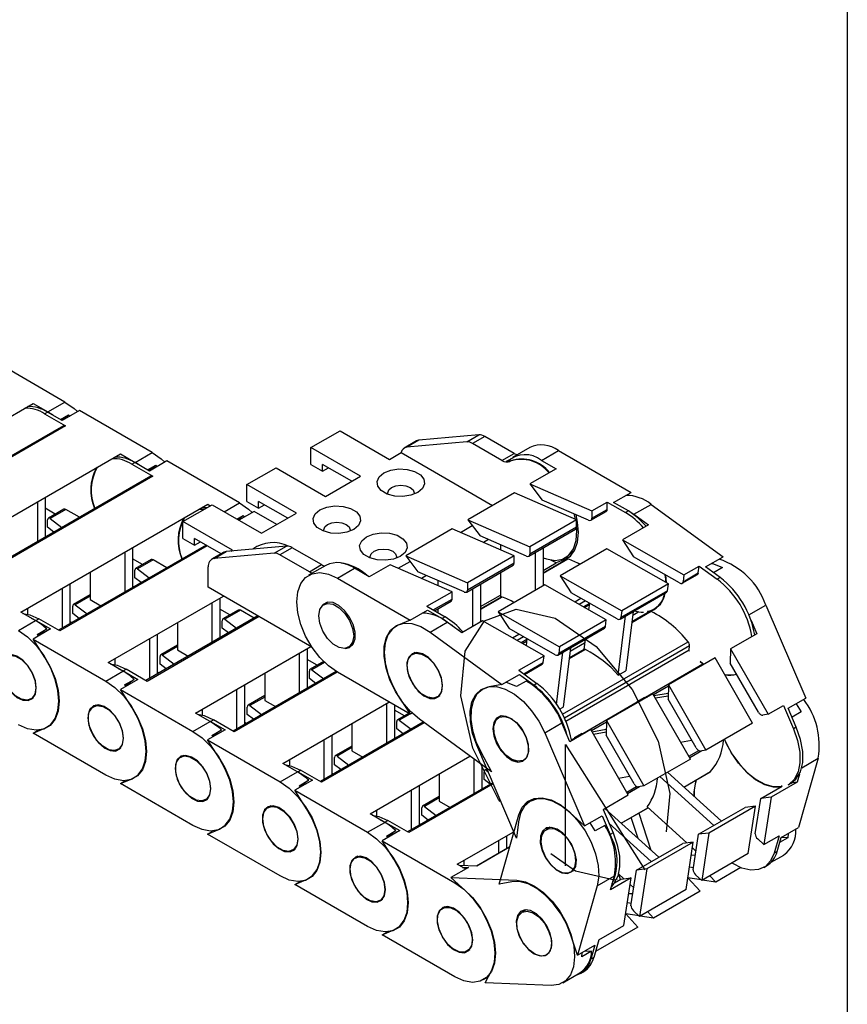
# Model space of a CAD drawing. Header units: millimetres. Extents: x 10 to 410, y 10 to 314.
# Tile 8 of 9: x 366 to 410, y 213 to 264. Entities that reach past the tile are written whole.
import ezdxf

# ---------------------------------------------------------------- set-up
doc = ezdxf.new("R2010")
doc.units = ezdxf.units.MM
doc.header["$LTSCALE"] = 1.5
doc.linetypes.add('CENTERX2', pattern=[20.32, 12.7, -2.54, 2.54, -2.54])
doc.layers.add('TEXT', color=140, linetype='Continuous', lineweight=25)

msp = doc.modelspace()

# ---------------------------------------------------------------- linework, layer by layer
for p, q in [((368.828, 243.966), (365.047, 246.148)), ((367.934, 243.45), (368.828, 243.966)), ((357.441, 238.275), (367.169, 243.891)), ((367.169, 243.891), (367.934, 243.45)), ((367.767, 243.353), (367.919, 243.441)), ((368.683, 242.999), (367.919, 243.441)), ((369.592, 243.524), (368.683, 242.999)), ((373.373, 241.342), (369.592, 243.524)), ((367.767, 243.353), (368.858, 242.724)), ((368.586, 243.056), (369.019, 243.306)), ((368.645, 243.022), (369.019, 243.306)), ((369.019, 243.306), (369.093, 243.236)), ((368.751, 242.734), (359.401, 237.337)), ((368.858, 242.724), (359.464, 237.3)), ((381.639, 241.594), (383.154, 242.468)), ((383.154, 242.468), (385.731, 240.981)), ((387.135, 241.938), (386.498, 241.571)), ((387.26, 241.977), (386.624, 241.61)), ((389.753, 241.889), (386.624, 241.61)), ((390.389, 242.257), (387.26, 241.977)), ((389.753, 241.889), (390.389, 242.257)), ((390.693, 242.176), (390.056, 241.808)), ((392.223, 241.292), (390.693, 242.176)), ((384.216, 240.106), (381.639, 241.594)), ((381.639, 240.719), (381.639, 241.594)), ((391.587, 240.925), (390.056, 241.808)), ((393.033, 241.594), (392.139, 241.078)), ((393.639, 240.929), (394.533, 241.446)), ((394.533, 241.446), (398.314, 239.263)), ((361.987, 235.651), (371.715, 241.267)), ((371.715, 241.267), (372.479, 240.825)), ((372.479, 240.825), (373.373, 241.342)), ((374.138, 240.9), (373.229, 240.375)), ((377.919, 238.717), (374.138, 240.9)), ((385.731, 240.981), (386.337, 241.331)), ((386.337, 241.331), (391.1, 238.581)), ((391.587, 240.925), (392.223, 241.292)), ((391.979, 240.963), (391.812, 240.867)), ((392.041, 240.897), (392.011, 240.88)), ((393.639, 240.929), (394.404, 240.488)), ((372.313, 240.729), (372.464, 240.817)), ((372.313, 240.729), (373.404, 240.099)), ((373.229, 240.375), (372.464, 240.817)), ((373.131, 240.432), (373.564, 240.682)), ((373.191, 240.397), (373.564, 240.682)), ((373.564, 240.682), (373.639, 240.612)), ((378.305, 239.669), (379.82, 240.544)), ((379.82, 240.544), (382.398, 239.056)), ((381.639, 240.719), (382.245, 240.369)), ((383.761, 239.843), (382.245, 240.719)), ((382.245, 240.369), (382.245, 240.719)), ((382.245, 240.369), (382.548, 240.544)), ((394.404, 240.488), (393.046, 239.704)), ((373.297, 240.11), (363.947, 234.712)), ((373.404, 240.099), (364.009, 234.676)), ((382.398, 239.056), (384.216, 240.106)), ((380.882, 238.182), (378.305, 239.669)), ((378.305, 238.794), (378.305, 239.669)), ((393.046, 239.704), (396.273, 238.3)), ((393.046, 239.704), (393.687, 238.865)), ((367.803, 239.009), (367.803, 236.939)), ((392.233, 239.235), (389.809, 237.835)), ((395.461, 237.831), (392.233, 239.235)), ((396.1, 237.815), (393.687, 238.865)), ((397.405, 238.738), (398.314, 239.263)), ((366.533, 233.027), (376.26, 238.643)), ((367.409, 236.711), (367.409, 238.781)), ((368.322, 238.134), (367.803, 238.433)), ((368.763, 238.388), (367.963, 237.926)), ((368.87, 238.377), (368.055, 237.907)), ((369.583, 237.966), (368.87, 238.377)), ((374.972, 237.745), (376.487, 238.62)), ((376.26, 238.643), (376.394, 238.566)), ((376.487, 238.62), (379.064, 237.132)), ((377.118, 238.255), (377.919, 238.717)), ((378.305, 238.794), (378.911, 238.444)), ((378.911, 238.444), (378.911, 238.794)), ((380.428, 237.919), (378.911, 238.794)), ((378.911, 238.444), (379.214, 238.619)), ((396.273, 238.3), (397.067, 238.758)), ((396.273, 237.915), (397.067, 238.373)), ((396.273, 238.3), (396.273, 237.915)), ((397.067, 238.373), (397.067, 238.758)), ((397.067, 238.758), (398.018, 238.209)), ((398.17, 238.297), (397.405, 238.738)), ((398.463, 238.124), (399.357, 238.64)), ((399.357, 238.64), (403.105, 235.905)), ((367.925, 237.446), (367.925, 237.831)), ((368.055, 237.907), (368.667, 237.438)), ((377.785, 237.87), (378.11, 238.057)), ((377.83, 237.844), (378.11, 238.057)), ((378.684, 238.276), (377.883, 237.814)), ((378.11, 238.057), (378.185, 237.988)), ((379.865, 237.594), (378.684, 238.276)), ((379.064, 237.132), (380.882, 238.182)), ((389.809, 237.835), (393.036, 236.432)), ((389.809, 237.835), (390.451, 236.996)), ((395.461, 237.831), (393.036, 236.432)), ((395.461, 237.446), (395.461, 237.831)), ((396.222, 237.813), (397.022, 238.275)), ((398.17, 238.297), (398.018, 238.209)), ((398.463, 238.124), (399.221, 237.571)), ((368.25, 237.197), (367.925, 237.446)), ((377.549, 236.257), (374.972, 237.745)), ((374.972, 236.87), (374.972, 237.745)), ((388.997, 237.367), (386.573, 235.967)), ((392.224, 235.963), (388.997, 237.367)), ((389.422, 237.182), (390.037, 237.537)), ((392.986, 235.945), (395.41, 237.345)), ((395.461, 237.446), (393.036, 236.047)), ((399.221, 237.571), (397.862, 236.787)), ((367.855, 236.969), (367.803, 237.008)), ((374.972, 236.87), (375.578, 236.52)), ((376.967, 236.068), (375.578, 236.87)), ((375.578, 236.52), (375.578, 236.87)), ((392.863, 235.947), (390.451, 236.996)), ((390.89, 236.805), (390.631, 236.656)), ((397.862, 236.787), (401.065, 234.969)), ((397.862, 236.787), (398.436, 235.907)), ((376.177, 236.524), (368.492, 232.088)), ((376.239, 236.488), (368.555, 232.052)), ((372.349, 236.385), (372.349, 234.315)), ((375.578, 236.52), (375.881, 236.695)), ((380.359, 236.466), (377.229, 236.186)), ((377.462, 236.207), (377.549, 236.257)), ((379.722, 236.099), (380.359, 236.466)), ((380.662, 236.385), (380.025, 236.017)), ((382.192, 235.501), (380.662, 236.385)), ((391.515, 236.533), (391.515, 236.271)), ((393.036, 236.432), (393.036, 236.047)), ((393.727, 236.373), (393.727, 234.399)), ((397.05, 236.318), (394.626, 234.918)), ((400.253, 234.5), (397.05, 236.318)), ((371.955, 234.087), (371.955, 236.157)), ((372.868, 235.509), (372.349, 235.809)), ((373.309, 235.764), (372.508, 235.302)), ((373.416, 235.753), (372.601, 235.282)), ((374.128, 235.342), (373.416, 235.753)), ((377.104, 236.147), (376.467, 235.78)), ((376.593, 235.819), (377.229, 236.186)), ((379.722, 236.099), (376.593, 235.819)), ((381.556, 235.134), (380.025, 236.017)), ((386.573, 235.967), (389.8, 234.563)), ((386.573, 235.967), (387.214, 235.128)), ((392.224, 235.963), (389.8, 234.563)), ((392.224, 235.578), (392.224, 235.963)), ((393.333, 234.172), (393.333, 236.146)), ((393.727, 235.083), (394.956, 235.793)), ((395.023, 235.792), (393.727, 235.044)), ((394.404, 235.589), (394.136, 235.743)), ((395.014, 235.844), (394.404, 235.589)), ((394.847, 235.747), (395.014, 235.844)), ((394.956, 235.793), (394.847, 235.747)), ((394.889, 235.861), (394.919, 235.878)), ((395.222, 236.149), (395.372, 236.236)), ((395.358, 236.228), (395.365, 236.224)), ((400.83, 234.548), (398.436, 235.907)), ((402.196, 235.38), (403.105, 235.905)), ((372.601, 235.282), (373.213, 234.813)), ((376.29, 234.324), (376.29, 235.388)), ((382.412, 235.462), (381.518, 234.946)), ((381.556, 235.134), (382.192, 235.501)), ((383.018, 234.798), (383.911, 235.314)), ((384.676, 234.872), (383.911, 235.314)), ((385.76, 235.498), (384.676, 234.872)), ((388.988, 234.094), (385.76, 235.498)), ((386.185, 235.313), (386.801, 235.669)), ((389.749, 234.077), (392.173, 235.476)), ((392.224, 235.578), (389.8, 234.178)), ((393.727, 235.198), (394.404, 235.589)), ((401.065, 234.969), (401.859, 235.428)), ((401.815, 235.071), (401.859, 235.428)), ((401.859, 235.428), (402.802, 234.739)), ((402.954, 234.827), (402.196, 235.38)), ((403.076, 235.348), (402.609, 235.078)), ((370.137, 235.108), (370.137, 233.685)), ((372.47, 234.822), (372.47, 235.207)), ((372.796, 234.573), (372.47, 234.822)), ((383.018, 234.798), (386.799, 232.615)), ((389.627, 234.078), (387.214, 235.128)), ((387.654, 234.937), (387.395, 234.787)), ((391.515, 235.096), (391.515, 233.808)), ((394.626, 234.918), (397.829, 233.101)), ((394.626, 234.918), (395.199, 234.038)), ((400.11, 234.956), (400.139, 234.565)), ((400.974, 234.534), (401.772, 234.995)), ((401.022, 234.613), (401.815, 235.071)), ((401.065, 234.969), (401.022, 234.613)), ((402.954, 234.827), (402.802, 234.739)), ((368.694, 232.205), (368.694, 234.275)), ((369.088, 234.502), (369.088, 232.432)), ((372.401, 234.345), (372.349, 234.384)), ((381.686, 231.209), (376.29, 234.324)), ((388.254, 234.676), (388.254, 234.413)), ((389.8, 234.563), (389.8, 234.178)), ((390.072, 232.29), (390.072, 234.263)), ((390.466, 234.491), (390.466, 232.517)), ((393.814, 234.449), (391.389, 233.05)), ((397.016, 232.632), (393.814, 234.449)), ((400.253, 234.5), (397.829, 233.101)), ((400.209, 234.144), (400.253, 234.5)), ((370.137, 233.933), (369.272, 233.433)), ((370.137, 233.86), (369.364, 233.414)), ((370.137, 233.685), (370.698, 233.361)), ((371.078, 230.403), (377.081, 233.868)), ((376.895, 233.761), (376.895, 231.691)), ((387.672, 233.335), (388.988, 234.094)), ((388.006, 233.143), (388.988, 233.709)), ((388.988, 233.709), (388.988, 234.094)), ((390.466, 233.316), (391.515, 233.921)), ((391.593, 233.812), (390.466, 233.161)), ((390.466, 233.201), (391.525, 233.812)), ((391.515, 233.808), (391.525, 233.812)), ((397.594, 232.68), (395.199, 234.038)), ((395.375, 233.563), (395.703, 233.753)), ((397.737, 232.666), (400.162, 234.065)), ((400.209, 234.144), (397.785, 232.744)), ((366.876, 233.225), (366.876, 232.925)), ((369.234, 232.954), (369.234, 233.339)), ((369.364, 233.414), (369.976, 232.945)), ((376.501, 231.463), (376.501, 233.533)), ((377.414, 232.885), (376.895, 233.185)), ((382.519, 233.545), (382.314, 233.426)), ((387.672, 233.335), (388.624, 232.786)), ((388.068, 233.106), (388.937, 233.608)), ((388.254, 233.214), (388.254, 232.999)), ((395.945, 233.615), (395.617, 233.426)), ((396.143, 233.487), (395.829, 233.306)), ((395.892, 233.27), (396.133, 233.409)), ((396.144, 233.502), (396.101, 233.151)), ((404.446, 232.888), (405.331, 233.399)), ((405.331, 233.399), (407.408, 228.552)), ((367.297, 232.586), (366.533, 233.027)), ((367.059, 232.723), (367.312, 232.594)), ((367.312, 232.594), (367.464, 232.682)), ((368.555, 232.052), (367.464, 232.682)), ((369.56, 232.704), (369.234, 232.954)), ((378.874, 232.833), (373.038, 229.464)), ((378.936, 232.797), (373.101, 229.428)), ((377.854, 233.14), (377.054, 232.678)), ((377.962, 233.129), (377.146, 232.658)), ((378.674, 232.718), (377.962, 233.129)), ((386.799, 232.615), (387.708, 233.14)), ((387.708, 233.14), (388.472, 232.698)), ((388.624, 232.786), (388.472, 232.698)), ((391.389, 233.05), (394.592, 231.232)), ((391.389, 233.05), (391.963, 232.17)), ((397.648, 229.747), (398.026, 232.832)), ((397.829, 233.101), (397.785, 232.744)), ((398.42, 233.06), (398.042, 229.974)), ((399.363, 233.067), (398.349, 232.481)), ((398.356, 232.54), (399.292, 233.08)), ((398.398, 232.88), (398.665, 233.034)), ((398.665, 233.034), (398.629, 233.061)), ((398.716, 233.043), (398.665, 233.034)), ((399.292, 233.08), (399.172, 233.059)), ((366.403, 232.069), (367.297, 232.586)), ((368.077, 232.153), (367.168, 231.628)), ((367.312, 232.594), (368.077, 232.153)), ((367.382, 231.864), (367.882, 232.153)), ((367.882, 232.153), (367.436, 231.814)), ((369.164, 232.476), (369.088, 232.534)), ((374.683, 232.483), (374.683, 231.061)), ((377.016, 232.198), (377.016, 232.583)), ((377.342, 231.949), (377.016, 232.198)), ((377.146, 232.658), (377.759, 232.189)), ((386.799, 232.615), (386.188, 232.36)), ((387.841, 231.992), (388.735, 232.508)), ((389.493, 231.955), (388.735, 232.508)), ((390.577, 232.581), (389.493, 231.955)), ((393.78, 230.764), (390.577, 232.581)), ((394.357, 230.811), (391.963, 232.17)), ((394.501, 230.797), (396.925, 232.197)), ((396.973, 232.275), (394.548, 230.876)), ((397.016, 232.632), (394.592, 231.232)), ((396.973, 232.275), (397.016, 232.632)), ((404.564, 232.586), (404.857, 231.903)), ((367.436, 231.814), (367.382, 231.864)), ((373.24, 229.581), (373.24, 231.651)), ((373.634, 231.878), (373.634, 229.808)), ((376.946, 231.72), (376.895, 231.76)), ((387.841, 231.992), (391.589, 229.257)), ((392.138, 231.695), (392.466, 231.884)), ((392.709, 231.747), (392.381, 231.557)), ((392.887, 231.646), (392.844, 231.295)), ((404.857, 231.903), (403.498, 231.119)), ((367.778, 230.669), (367.168, 231.628)), ((367.168, 231.628), (370.949, 229.445)), ((374.683, 231.308), (373.818, 230.809)), ((374.683, 231.236), (373.91, 230.79)), ((375.624, 227.779), (381.626, 231.244)), ((381.44, 231.136), (381.44, 229.066)), ((383.6, 231.2), (383.805, 231.318)), ((392.882, 231.604), (392.593, 231.437)), ((392.656, 231.401), (392.872, 231.526)), ((394.592, 231.232), (394.548, 230.876)), ((394.74, 227.714), (401.284, 231.492)), ((395.159, 231.177), (394.782, 228.092)), ((401.363, 231.269), (394.843, 227.505)), ((395.137, 230.997), (395.891, 231.433)), ((395.913, 231.613), (395.85, 231.098)), ((401.336, 231.044), (401.363, 231.269)), ((373.779, 230.33), (373.779, 230.715)), ((373.91, 230.79), (374.522, 230.321)), ((374.683, 231.061), (375.243, 230.737)), ((381.047, 228.839), (381.047, 230.909)), ((387.065, 230.921), (386.92, 230.837)), ((392.465, 230.004), (393.78, 230.764)), ((393.736, 230.407), (393.78, 230.764)), ((394.432, 228.23), (394.765, 230.95)), ((401.336, 231.044), (394.916, 227.338)), ((395.933, 231.086), (395.089, 230.599)), ((395.096, 230.658), (395.861, 231.1)), ((395.85, 231.098), (395.861, 231.1)), ((402.686, 230.65), (400.262, 229.25)), ((404.638, 227.252), (402.686, 230.65)), ((403.498, 231.119), (403.481, 230.369)), ((403.498, 231.119), (405.45, 227.721)), ((371.843, 229.961), (371.078, 230.403)), ((371.422, 230.601), (371.422, 230.301)), ((371.605, 230.099), (371.858, 229.97)), ((374.105, 230.08), (373.779, 230.33)), ((381.959, 230.261), (381.44, 230.561)), ((382.3, 230.457), (381.6, 230.053)), ((382.346, 230.412), (381.692, 230.034)), ((392.718, 229.819), (393.736, 230.407)), ((392.757, 229.791), (393.689, 230.329)), ((399.055, 228.603), (402.057, 230.335)), ((402.057, 230.335), (401.919, 230.46)), ((401.919, 230.46), (402.096, 230.309)), ((402.099, 230.311), (402.021, 230.368)), ((404.941, 227.829), (403.481, 230.369)), ((370.949, 229.445), (371.843, 229.961)), ((371.858, 229.97), (372.01, 230.058)), ((371.858, 229.97), (372.623, 229.529)), ((373.101, 229.428), (372.01, 230.058)), ((373.71, 229.852), (373.634, 229.91)), ((382.951, 229.938), (377.584, 226.84)), ((383.012, 229.901), (377.646, 226.804)), ((379.228, 229.859), (379.228, 228.437)), ((381.562, 229.574), (381.562, 229.959)), ((381.692, 230.034), (382.304, 229.565)), ((386.799, 227.716), (383.018, 229.898)), ((391.589, 229.257), (392.498, 229.782)), ((392.465, 230.004), (393.408, 229.316)), ((392.498, 229.782), (393.257, 229.228)), ((397.648, 229.747), (398.042, 229.974)), ((372.623, 229.529), (371.714, 229.004)), ((371.928, 229.24), (372.428, 229.529)), ((371.982, 229.19), (371.928, 229.24)), ((372.428, 229.529), (371.982, 229.19)), ((378.18, 229.254), (378.18, 227.184)), ((381.492, 229.096), (381.44, 229.136)), ((381.887, 229.324), (381.562, 229.574)), ((391.589, 229.257), (390.916, 229.136)), ((392.849, 229.443), (392.349, 229.155)), ((393.408, 229.316), (393.257, 229.228)), ((400.26, 229.179), (399.48, 228.729)), ((400.262, 229.25), (400.245, 228.501)), ((400.262, 229.25), (402.214, 225.852)), ((367.046, 228.506), (367.191, 228.59)), ((372.324, 228.045), (371.714, 229.004)), ((371.714, 229.004), (375.495, 226.821)), ((377.786, 226.957), (377.786, 229.027)), ((379.228, 228.684), (378.363, 228.185)), ((379.228, 228.612), (378.455, 228.166)), ((386.188, 228.675), (386.799, 227.716)), ((388.206, 228.61), (388.351, 228.694)), ((399.45, 228.782), (397.025, 227.382)), ((399.007, 228.594), (398.613, 228.367)), ((399.007, 228.594), (399.179, 228.625)), ((401.402, 225.384), (399.45, 228.782)), ((399.505, 228.685), (400.252, 228.82)), ((400.249, 228.664), (399.586, 228.544)), ((370.451, 228.193), (370.306, 228.109)), ((378.325, 227.706), (378.325, 228.091)), ((378.455, 228.166), (379.068, 227.697)), ((379.228, 228.437), (379.789, 228.113)), ((380.17, 225.154), (385.702, 228.348)), ((385.592, 226.215), (385.592, 228.285)), ((385.986, 228.185), (385.986, 226.442)), ((394.591, 227.981), (394.782, 228.092)), ((395.795, 226.72), (398.626, 228.355)), ((398.785, 228.398), (398.613, 228.367)), ((398.613, 228.367), (398.626, 228.355)), ((401.704, 225.961), (400.245, 228.501)), ((405.45, 227.721), (406.244, 228.179)), ((406.244, 228.179), (406.767, 226.959)), ((406.499, 228.027), (407.408, 228.552)), ((406.909, 228.264), (407.175, 227.835)), ((376.389, 227.337), (375.624, 227.779)), ((375.967, 227.977), (375.967, 227.677)), ((378.651, 227.456), (378.325, 227.706)), ((386.505, 227.637), (385.986, 227.936)), ((386.72, 227.761), (386.146, 227.429)), ((386.783, 227.725), (386.238, 227.41)), ((386.904, 227.776), (386.799, 227.716)), ((391.566, 227.629), (391.427, 227.549)), ((405.45, 227.721), (405.172, 227.67)), ((406.919, 227.047), (406.499, 228.027)), ((407.175, 227.835), (406.699, 227.56)), ((375.495, 226.821), (376.389, 227.337)), ((376.151, 227.475), (376.404, 227.346)), ((376.404, 227.346), (376.555, 227.433)), ((376.404, 227.346), (377.168, 226.905)), ((377.646, 226.804), (376.555, 227.433)), ((378.256, 227.228), (378.18, 227.286)), ((387.487, 227.309), (382.129, 224.216)), ((387.542, 227.268), (382.192, 224.179)), ((383.774, 227.235), (383.774, 225.813)), ((386.107, 226.95), (386.107, 227.335)), ((386.238, 227.41), (386.85, 226.941)), ((391.034, 224.72), (387.286, 227.456)), ((393.815, 226.752), (394.709, 227.268)), ((395.129, 226.287), (394.709, 227.268)), ((397.024, 227.31), (396.244, 226.86)), ((397.025, 227.382), (397.008, 226.633)), ((397.025, 227.382), (398.977, 223.984)), ((404.638, 227.252), (402.214, 225.852)), ((406.919, 227.047), (406.767, 226.959)), ((367.168, 226.729), (367.778, 226.984)), ((367.168, 226.729), (367.437, 226.884)), ((370.949, 224.546), (367.168, 226.729)), ((377.168, 226.905), (376.259, 226.38)), ((376.473, 226.616), (376.973, 226.905)), ((376.528, 226.566), (376.473, 226.616)), ((376.973, 226.905), (376.528, 226.566)), ((382.725, 226.63), (382.725, 224.56)), ((386.038, 226.472), (385.986, 226.512)), ((386.433, 226.7), (386.107, 226.95)), ((393.815, 226.752), (395.892, 221.904)), ((396.213, 226.913), (395.129, 226.287)), ((395.746, 226.712), (395.352, 226.484)), ((395.524, 226.515), (395.352, 226.484)), ((395.746, 226.712), (395.918, 226.743)), ((398.165, 223.515), (396.213, 226.913)), ((396.274, 226.808), (397.015, 226.942)), ((397.012, 226.786), (396.355, 226.666)), ((398.468, 224.092), (397.008, 226.633)), ((376.87, 225.42), (376.259, 226.38)), ((376.259, 226.38), (380.04, 224.197)), ((382.331, 224.332), (382.331, 226.402)), ((383.774, 226.06), (382.909, 225.561)), ((392.347, 221.259), (390.27, 226.107)), ((395.202, 226.378), (395.365, 226.473)), ((395.352, 226.484), (395.365, 226.473)), ((400.893, 226.268), (401.467, 226.373)), ((403.222, 226.315), (403.181, 226.411)), ((371.592, 225.882), (371.736, 225.966)), ((374.997, 225.569), (374.852, 225.485)), ((383.774, 225.988), (383.001, 225.542)), ((383.001, 225.542), (383.613, 225.072)), ((383.774, 225.813), (384.335, 225.489)), ((384.715, 222.53), (389.919, 225.534)), ((390.498, 225.724), (391.034, 224.72)), ((401.32, 225.525), (401.839, 225.824)), ((401.995, 225.813), (401.364, 225.449)), ((402.214, 225.852), (401.935, 225.802)), ((380.934, 224.713), (380.17, 225.154)), ((380.513, 225.353), (380.513, 225.053)), ((382.871, 225.081), (382.871, 225.466)), ((383.197, 224.832), (382.871, 225.081)), ((390.138, 223.591), (390.138, 225.374)), ((390.532, 225.087), (390.532, 223.818)), ((392.713, 225.322), (392.814, 225.38)), ((401.402, 225.384), (398.977, 223.984)), ((408.064, 225.431), (407.032, 221.826)), ((407.202, 224.933), (408.064, 225.431)), ((380.04, 224.197), (380.934, 224.713)), ((380.696, 224.85), (380.95, 224.722)), ((380.95, 224.722), (381.101, 224.809)), ((380.95, 224.722), (381.714, 224.28)), ((382.192, 224.179), (381.101, 224.809)), ((382.801, 224.604), (382.725, 224.662)), ((388.32, 224.611), (388.32, 223.189)), ((390.653, 224.326), (390.653, 224.711)), ((390.801, 224.868), (390.691, 224.805)), ((390.825, 224.81), (390.783, 224.786)), ((390.783, 224.786), (390.861, 224.726)), ((397.662, 224.391), (398.236, 224.496)), ((402.626, 221.927), (399.817, 224.469)), ((400.211, 224.696), (403.02, 222.154)), ((401.06, 223.928), (402.448, 224.73)), ((401.062, 223.926), (402.433, 224.718)), ((402.433, 224.718), (402.448, 224.73)), ((407.08, 224.601), (406.961, 224.186)), ((371.714, 224.105), (372.324, 224.36)), ((371.714, 224.105), (371.982, 224.26)), ((375.495, 221.922), (371.714, 224.105)), ((381.714, 224.28), (380.805, 223.756)), ((381.019, 223.992), (381.519, 224.281)), ((381.073, 223.942), (381.019, 223.992)), ((381.519, 224.281), (381.073, 223.942)), ((391.108, 224.151), (386.675, 221.592)), ((391.133, 224.093), (386.738, 221.555)), ((387.271, 224.006), (387.271, 221.936)), ((390.979, 224.076), (390.653, 224.326)), ((398.084, 223.657), (398.602, 223.956)), ((398.977, 223.984), (398.699, 223.933)), ((401.681, 224.178), (401.717, 224.304)), ((405.062, 223.333), (406.174, 223.975)), ((406.961, 224.186), (405.603, 223.402)), ((406.174, 223.975), (406.122, 223.966)), ((406.494, 224.039), (406.646, 224.126)), ((406.961, 224.186), (406.649, 224.128)), ((381.415, 222.796), (380.805, 223.756)), ((380.805, 223.756), (384.586, 221.573)), ((386.877, 221.708), (386.877, 223.778)), ((388.32, 223.436), (387.455, 222.937)), ((390.583, 223.848), (390.532, 223.887)), ((396.85, 222.756), (398.165, 223.515)), ((398.758, 223.944), (398.128, 223.58)), ((376.138, 223.258), (376.282, 223.342)), ((379.542, 222.944), (379.398, 222.861)), ((388.32, 223.364), (387.547, 222.917)), ((388.32, 223.189), (388.881, 222.865)), ((404.79, 222.933), (402.366, 221.533)), ((404.79, 222.933), (404.249, 222.864)), ((404.416, 220.465), (404.79, 222.933)), ((404.782, 221.488), (405.062, 223.333)), ((405.603, 223.402), (405.062, 223.333)), ((405.603, 223.402), (405.228, 220.934)), ((385.48, 222.089), (384.715, 222.53)), ((385.059, 222.729), (385.059, 222.429)), ((387.417, 222.457), (387.417, 222.842)), ((387.742, 222.208), (387.417, 222.457)), ((387.547, 222.917), (388.159, 222.448)), ((391.434, 218.872), (392.466, 222.476)), ((395.892, 221.904), (395.117, 222.606)), ((395.892, 221.904), (396.801, 222.429)), ((396.801, 222.429), (397.221, 221.449)), ((396.85, 222.756), (397.373, 221.536)), ((396.95, 222.814), (399.759, 220.272)), ((397.799, 222.046), (399.193, 222.851)), ((397.801, 222.044), (399.195, 222.849)), ((398.714, 222.571), (399.344, 220.648)), ((399.147, 222.892), (401.215, 221.021)), ((401.825, 221.465), (404.249, 222.864)), ((384.586, 221.573), (385.48, 222.089)), ((385.242, 222.226), (385.495, 222.098)), ((385.495, 222.098), (385.647, 222.185)), ((385.495, 222.098), (386.26, 221.656)), ((386.738, 221.555), (385.647, 222.185)), ((387.347, 221.979), (387.271, 222.038)), ((392.451, 222.122), (392.347, 221.259)), ((396.447, 221.642), (396.181, 222.071)), ((396.947, 221.93), (396.447, 221.642)), ((399.365, 220.044), (397.155, 222.045)), ((398.678, 221.25), (398.32, 222.344)), ((376.259, 221.48), (376.87, 221.735)), ((376.259, 221.48), (376.528, 221.636)), ((380.04, 219.298), (376.259, 221.48)), ((386.26, 221.656), (385.351, 221.131)), ((385.565, 221.368), (386.065, 221.656)), ((386.065, 221.656), (385.619, 221.317)), ((389.261, 219.906), (392.2, 221.603)), ((394.101, 221.833), (393.897, 221.715)), ((394.075, 221.833), (394.063, 221.811)), ((397.373, 221.536), (397.221, 221.449)), ((401.545, 219.62), (401.825, 221.465)), ((402.366, 221.533), (401.825, 221.465)), ((402.366, 221.533), (401.991, 219.065)), ((405.228, 220.934), (406.022, 221.392)), ((406.022, 221.392), (405.762, 220.485)), ((406.122, 221.301), (407.032, 221.826)), ((406.495, 221.516), (406.483, 221.288)), ((385.961, 220.172), (385.351, 221.131)), ((385.351, 221.131), (389.132, 218.949)), ((385.64, 221.298), (385.565, 221.368)), ((391.423, 220.483), (391.423, 221.154)), ((391.817, 221.381), (391.817, 220.71)), ((398.589, 219.596), (401.013, 220.996)), ((401.554, 221.064), (399.13, 219.665)), ((401.554, 221.064), (401.013, 220.996)), ((401.179, 218.596), (401.554, 221.064)), ((405.228, 220.934), (404.907, 221.224)), ((405.914, 220.572), (406.122, 221.301)), ((406.483, 221.288), (406.046, 221.035)), ((406.483, 221.288), (406.123, 221.302)), ((380.683, 220.634), (380.828, 220.717)), ((391.989, 220.809), (390.26, 219.812)), ((391.984, 220.792), (390.285, 219.811)), ((401.659, 220.369), (401.45, 220.377)), ((401.507, 220.757), (401.692, 220.589)), ((404.416, 220.465), (401.991, 219.065)), ((405.608, 220.009), (406.267, 220.389)), ((405.914, 220.572), (405.762, 220.485)), ((384.088, 220.32), (383.943, 220.237)), ((389.698, 219.654), (389.261, 219.906)), ((389.605, 220.104), (389.605, 219.837)), ((389.837, 219.735), (388.928, 219.21)), ((390.285, 219.811), (389.365, 219.846)), ((389.538, 219.746), (389.837, 219.735)), ((397.653, 219.411), (397.751, 219.113)), ((397.653, 219.411), (397.943, 219.148)), ((398.308, 217.751), (398.589, 219.596)), ((399.13, 219.665), (398.589, 219.596)), ((399.13, 219.665), (398.755, 217.197)), ((401.359, 219.777), (401.564, 219.746)), ((401.991, 219.065), (401.671, 219.356)), ((404.027, 219.731), (402.719, 218.976)), ((405.221, 219.734), (405.373, 219.821)), ((380.805, 218.856), (381.415, 219.111)), ((380.805, 218.856), (381.074, 219.011)), ((384.586, 216.674), (380.805, 218.856)), ((389.703, 218.51), (388.928, 219.21)), ((388.928, 219.21), (392.355, 219.077)), ((389.132, 218.949), (389.184, 218.979)), ((392.107, 218.996), (391.434, 218.872)), ((396.548, 218.783), (397.442, 219.299)), ((397.233, 218.57), (397.442, 219.299)), ((398.317, 219.196), (397.233, 218.57)), ((397.441, 218.933), (397.776, 219.127)), ((397.776, 219.127), (398.317, 219.196)), ((397.943, 216.728), (398.317, 219.196)), ((398.266, 218.857), (398.451, 218.689)), ((401.906, 218.507), (401.271, 219.198)), ((401.963, 219.091), (401.273, 219.196)), ((402.719, 218.976), (402.02, 219.082)), ((402.719, 218.976), (402.413, 219.309)), ((396.548, 218.783), (395.516, 215.178)), ((398.195, 218.39), (398.404, 218.382)), ((401.179, 218.596), (398.755, 217.197)), ((401.906, 218.507), (399.482, 217.108)), ((385.229, 218.01), (385.374, 218.093)), ((398.122, 217.909), (398.328, 217.878)), ((388.634, 217.696), (388.489, 217.613)), ((392.853, 217.542), (392.624, 217.41)), ((392.82, 217.542), (392.803, 217.513)), ((398.67, 216.639), (398.034, 217.33)), ((398.727, 217.222), (398.037, 217.327)), ((398.755, 217.197), (398.434, 217.487)), ((399.482, 217.108), (399.176, 217.44)), ((399.482, 217.108), (398.784, 217.214)), ((385.351, 216.232), (385.961, 216.487)), ((385.351, 216.232), (385.62, 216.387)), ((398.67, 216.639), (396.453, 215.359)), ((396.628, 215.969), (397.943, 216.728)), ((389.132, 214.049), (385.351, 216.232)), ((395.516, 215.178), (395.177, 216.218)), ((396.628, 215.969), (396.368, 215.062)), ((389.775, 215.386), (389.919, 215.469)), ((395.516, 215.178), (396.425, 215.703)), ((396.255, 215.383), (395.755, 215.095)), ((395.755, 215.095), (395.767, 215.312)), ((395.895, 215.397), (396.255, 215.383)), ((396.425, 215.703), (396.216, 214.974)), ((396.368, 215.062), (396.216, 214.974)), ((390.721, 213.734), (391.052, 214.392)), ((394.751, 213.741), (395.645, 214.257)), ((395.675, 214.223), (395.827, 214.31)), ((390.632, 213.901), (390.876, 214.042)), ((394.148, 213.601), (390.721, 213.734))]:
    msp.add_line(p, q)
at = {"color": 7, "linetype": 'CENTERX2'}
for p, q in [((394.89, 219.823), (394.89, 226.134)), ((394.89, 226.134), (399.024, 219.62))]:
    msp.add_line(p, q, dxfattribs=at)
at = {"flags": 128}
for points in [[(368.828, 243.966), (369.3, 243.632), (369.487, 243.464)], [(387.26, 241.977), (387.194, 241.964), (387.135, 241.938)], [(373.373, 241.342), (373.845, 241.008), (374.033, 240.839)], [(387.2, 239.258), (386.846, 239.115), (386.429, 239.051), (385.999, 239.072), (385.608, 239.178), (385.303, 239.354), (385.12, 239.58), (385.083, 239.828), (385.194, 240.069), (385.442, 240.273), (385.795, 240.416), (386.212, 240.48), (386.642, 240.459), (387.034, 240.353), (387.339, 240.177), (387.521, 239.951), (387.559, 239.703), (387.447, 239.462), (387.2, 239.258)], [(385.649, 239.162), (385.635, 239.241), (385.687, 239.392), (385.836, 239.52), (386.058, 239.606), (386.321, 239.636), (386.583, 239.606), (386.806, 239.52), (386.954, 239.392), (387.006, 239.241), (386.993, 239.162)], [(375.825, 238.391), (375.938, 238.394), (376.078, 238.384)], [(375.976, 238.479), (376.21, 238.473), (376.23, 238.471)], [(377.919, 238.717), (378.391, 238.383), (378.579, 238.215)], [(383.866, 237.334), (383.512, 237.191), (383.096, 237.126), (382.666, 237.148), (382.274, 237.253), (381.969, 237.43), (381.787, 237.655), (381.749, 237.904), (381.861, 238.144), (382.108, 238.348), (382.462, 238.491), (382.879, 238.556), (383.309, 238.534), (383.7, 238.429), (384.005, 238.253), (384.188, 238.027), (384.225, 237.779), (384.114, 237.538), (383.866, 237.334)], [(397.932, 238.434), (398.19, 238.302), (398.463, 238.124)], [(394.847, 235.747), (395.156, 235.95), (395.387, 236.265), (395.53, 236.677), (395.579, 237.168), (395.53, 237.714), (395.444, 238.1)], [(395.415, 237.851), (395.412, 237.864), (395.342, 238.145)], [(399.106, 237.505), (398.665, 237.943), (398.17, 238.297)], [(382.315, 237.238), (382.301, 237.316), (382.354, 237.468), (382.502, 237.596), (382.725, 237.682), (382.987, 237.712), (383.25, 237.682), (383.472, 237.596), (383.621, 237.468), (383.673, 237.316), (383.659, 237.238)], [(393.727, 235.863), (393.909, 235.797), (394.352, 235.725), (394.746, 235.793), (395.072, 235.997), (395.311, 236.327), (395.452, 236.764), (395.486, 237.285), (395.461, 237.585)], [(386.29, 235.934), (385.937, 235.791), (385.52, 235.727), (385.09, 235.748), (384.699, 235.854), (384.393, 236.03), (384.211, 236.256), (384.173, 236.504), (384.285, 236.745), (384.533, 236.949), (384.886, 237.092), (385.303, 237.156), (385.733, 237.135), (386.124, 237.029), (386.43, 236.853), (386.612, 236.627), (386.65, 236.379), (386.538, 236.138), (386.29, 235.934)], [(384.74, 235.838), (384.726, 235.917), (384.778, 236.068), (384.927, 236.197), (385.149, 236.282), (385.412, 236.312), (385.674, 236.282), (385.896, 236.197), (386.045, 236.068), (386.097, 235.917), (386.084, 235.838)], [(394.919, 235.878), (395.072, 235.987), (395.222, 236.149)], [(402.505, 235.558), (402.598, 235.537), (403.076, 235.348)], [(383.018, 229.898), (382.545, 230.232), (382.097, 230.672), (381.695, 231.196), (381.359, 231.778), (381.106, 232.388), (380.949, 232.997), (380.896, 233.573), (380.949, 234.087), (381.106, 234.514), (381.359, 234.833), (381.695, 235.027), (382.097, 235.086), (382.545, 235.009), (383.018, 234.798)], [(400.124, 234.573), (400.117, 234.751), (400.095, 234.965)], [(383.866, 231.788), (383.811, 231.461), (383.653, 231.236), (383.411, 231.141), (383.115, 231.188), (382.799, 231.37), (382.502, 231.666), (382.26, 232.04), (382.103, 232.447), (382.048, 232.838), (382.103, 233.165), (382.26, 233.39), (382.502, 233.485), (382.799, 233.438), (383.115, 233.256), (383.411, 232.96), (383.653, 232.586), (383.811, 232.179), (383.866, 231.788)], [(383.441, 231.145), (383.649, 231.192), (383.837, 231.363), (383.937, 231.64), (383.937, 231.994), (383.837, 232.387), (383.649, 232.775), (383.392, 233.117), (383.094, 233.376), (382.789, 233.523), (382.508, 233.543), (382.282, 233.433), (382.188, 233.317)], [(366.64, 232.965), (366.992, 232.893), (367.464, 232.682)], [(388.472, 232.698), (388.968, 232.345), (389.013, 232.305)], [(387.286, 227.456), (386.825, 227.854), (386.401, 228.346), (386.035, 228.907), (385.746, 229.509), (385.548, 230.122), (385.451, 230.715), (385.46, 231.258), (385.575, 231.725), (385.789, 232.091), (386.092, 232.338), (386.469, 232.454), (386.901, 232.433), (387.366, 232.277), (387.841, 231.992)], [(386.188, 232.36), (385.88, 232.157), (385.649, 231.843), (385.505, 231.43), (385.457, 230.94), (385.505, 230.393), (385.649, 229.816), (385.88, 229.234), (386.188, 228.675)], [(366.403, 232.069), (366.875, 231.736), (367.324, 231.296), (367.726, 230.772), (368.062, 230.19), (368.315, 229.579), (368.471, 228.971), (368.525, 228.395), (368.471, 227.881), (368.315, 227.454), (368.062, 227.135), (367.726, 226.941), (367.324, 226.881), (366.875, 226.959), (366.403, 227.17)], [(367.335, 229.082), (367.285, 229.46), (367.139, 229.856), (366.913, 230.226), (366.632, 230.531), (366.326, 230.737), (366.029, 230.821), (365.772, 230.776), (365.584, 230.605), (365.484, 230.328), (365.484, 229.973), (365.584, 229.581), (365.772, 229.193), (366.029, 228.851), (366.326, 228.592), (366.632, 228.445), (366.913, 228.425), (367.139, 228.534), (367.285, 228.762), (367.335, 229.082)], [(365.494, 230.145), (365.549, 230.472), (365.707, 230.697), (365.949, 230.791), (366.245, 230.745), (366.561, 230.563), (366.858, 230.267), (367.1, 229.893), (367.258, 229.486), (367.312, 229.095), (367.258, 228.768), (367.1, 228.543), (366.858, 228.448), (366.561, 228.495), (366.245, 228.677), (365.949, 228.973), (365.707, 229.347), (365.549, 229.754), (365.494, 230.145)], [(367.778, 226.984), (368.087, 227.186), (368.318, 227.501), (368.461, 227.913), (368.51, 228.404), (368.461, 228.951), (368.318, 229.528), (368.087, 230.11), (367.778, 230.669)], [(386.639, 230.398), (386.65, 230.038), (386.759, 229.644), (386.956, 229.258), (387.218, 228.923), (387.518, 228.675), (387.823, 228.541), (388.099, 228.534), (388.318, 228.657), (388.454, 228.895), (388.495, 229.223), (388.434, 229.605), (388.279, 230), (388.046, 230.366), (387.761, 230.661), (387.455, 230.855), (387.16, 230.927), (386.909, 230.868), (386.729, 230.685), (386.639, 230.398)], [(388.472, 229.199), (388.418, 228.872), (388.26, 228.647), (388.018, 228.552), (387.721, 228.599), (387.405, 228.781), (387.109, 229.077), (386.867, 229.451), (386.709, 229.858), (386.654, 230.249), (386.709, 230.576), (386.867, 230.801), (387.109, 230.895), (387.405, 230.849), (387.721, 230.667), (388.018, 230.371), (388.26, 229.997), (388.418, 229.59), (388.472, 229.199)], [(401.323, 231.001), (401.329, 231.015), (401.336, 231.044)], [(371.186, 230.341), (371.538, 230.269), (372.01, 230.058)], [(403.819, 229.783), (403.619, 229.741), (403.198, 229.759)], [(370.949, 229.445), (371.421, 229.111), (371.869, 228.671), (372.272, 228.147), (372.608, 227.566), (372.86, 226.955), (373.017, 226.347), (373.07, 225.771), (373.017, 225.257), (372.86, 224.829), (372.608, 224.511), (372.272, 224.317), (371.869, 224.257), (371.421, 224.335), (370.949, 224.546)], [(390.27, 226.107), (390.055, 226.72), (389.94, 227.319), (389.93, 227.873), (390.026, 228.355), (390.223, 228.74), (390.512, 229.009), (390.877, 229.149), (391.301, 229.152), (391.762, 229.019), (392.237, 228.756), (392.702, 228.377), (393.134, 227.9), (393.511, 227.349), (393.815, 226.752)], [(390.916, 229.136), (390.566, 229.007), (390.286, 228.759), (390.089, 228.404), (389.982, 227.959), (389.971, 227.444), (390.057, 226.882), (390.235, 226.3), (390.498, 225.724)], [(392.349, 229.155), (391.87, 229.344), (391.778, 229.365)], [(371.881, 226.458), (371.83, 226.836), (371.684, 227.232), (371.459, 227.602), (371.178, 227.907), (370.872, 228.113), (370.575, 228.197), (370.318, 228.152), (370.129, 227.981), (370.03, 227.703), (370.03, 227.349), (370.129, 226.957), (370.318, 226.568), (370.575, 226.226), (370.872, 225.968), (371.178, 225.82), (371.459, 225.801), (371.684, 225.91), (371.83, 226.137), (371.881, 226.458)], [(370.04, 227.521), (370.095, 227.848), (370.253, 228.073), (370.494, 228.167), (370.791, 228.121), (371.107, 227.938), (371.404, 227.642), (371.645, 227.268), (371.803, 226.862), (371.858, 226.471), (371.803, 226.143), (371.645, 225.919), (371.404, 225.824), (371.107, 225.871), (370.791, 226.053), (370.494, 226.349), (370.253, 226.723), (370.095, 227.13), (370.04, 227.521)], [(372.324, 224.36), (372.632, 224.562), (372.864, 224.877), (373.007, 225.289), (373.055, 225.78), (373.007, 226.326), (372.864, 226.904), (372.632, 227.485), (372.324, 228.045)], [(375.731, 227.717), (376.083, 227.645), (376.555, 227.433)], [(391.53, 227.624), (391.305, 227.513), (391.16, 227.285), (391.111, 226.964), (391.162, 226.585), (391.309, 226.189), (391.535, 225.82), (391.816, 225.516), (392.122, 225.311), (392.419, 225.227), (392.675, 225.274), (392.863, 225.446), (392.962, 225.724), (392.961, 226.079), (392.861, 226.472), (392.672, 226.86), (392.414, 227.201), (392.117, 227.459), (391.811, 227.605), (391.53, 227.624)], [(392.971, 225.778), (392.876, 225.485), (392.684, 225.307), (392.417, 225.265), (392.109, 225.364), (391.796, 225.592), (391.516, 225.922), (391.303, 226.314), (391.182, 226.721), (391.168, 227.093), (391.264, 227.386), (391.456, 227.564), (391.722, 227.606), (392.03, 227.507), (392.343, 227.278), (392.623, 226.948), (392.837, 226.556), (392.957, 226.15), (392.971, 225.778)], [(406.646, 224.126), (406.9, 224.334), (407.13, 224.713), (407.251, 225.203), (407.254, 225.776), (407.142, 226.403), (406.919, 227.047)], [(375.495, 226.821), (375.967, 226.487), (376.415, 226.047), (376.817, 225.523), (377.153, 224.941), (377.406, 224.331), (377.563, 223.723), (377.616, 223.147), (377.563, 222.633), (377.406, 222.205), (377.153, 221.887), (376.817, 221.693), (376.415, 221.633), (375.967, 221.711), (375.495, 221.922)], [(406.767, 226.959), (406.982, 226.346), (407.097, 225.747), (407.107, 225.193), (407.011, 224.712), (406.813, 224.327), (406.525, 224.057), (406.494, 224.039)], [(403.176, 226.408), (403.285, 226.162), (403.595, 225.604), (403.968, 225.095), (404.387, 224.657), (404.833, 224.313), (405.284, 224.076), (405.72, 223.958), (406.122, 223.966)], [(406.049, 223.903), (405.736, 223.914), (405.275, 224.047), (404.8, 224.31), (404.335, 224.689), (403.903, 225.167), (403.526, 225.718), (403.222, 226.315)], [(376.427, 223.834), (376.376, 224.212), (376.23, 224.608), (376.004, 224.978), (375.723, 225.283), (375.418, 225.488), (375.12, 225.573), (374.864, 225.528), (374.675, 225.357), (374.576, 225.079), (374.576, 224.725), (374.675, 224.332), (374.864, 223.944), (375.12, 223.602), (375.418, 223.344), (375.723, 223.196), (376.004, 223.176), (376.23, 223.286), (376.376, 223.513), (376.427, 223.834)], [(374.586, 224.896), (374.64, 225.224), (374.798, 225.448), (375.04, 225.543), (375.337, 225.497), (375.653, 225.314), (375.949, 225.018), (376.191, 224.644), (376.349, 224.237), (376.404, 223.847), (376.349, 223.519), (376.191, 223.295), (375.949, 223.2), (375.653, 223.246), (375.337, 223.429), (375.04, 223.725), (374.798, 224.099), (374.64, 224.506), (374.586, 224.896)], [(376.87, 221.735), (377.178, 221.938), (377.409, 222.253), (377.552, 222.665), (377.601, 223.156), (377.552, 223.702), (377.409, 224.28), (377.178, 224.861), (376.87, 225.42)], [(380.277, 225.093), (380.629, 225.02), (381.101, 224.809)], [(380.04, 224.197), (380.512, 223.863), (380.961, 223.423), (381.363, 222.899), (381.699, 222.317), (381.952, 221.707), (382.109, 221.099), (382.162, 220.523), (382.109, 220.008), (381.952, 219.581), (381.699, 219.263), (381.363, 219.069), (380.961, 219.009), (380.512, 219.087), (380.04, 219.298)], [(401.603, 223.437), (401.603, 223.682), (401.681, 224.178)], [(380.972, 221.209), (380.922, 221.588), (380.776, 221.984), (380.55, 222.354), (380.269, 222.658), (379.963, 222.864), (379.666, 222.949), (379.409, 222.903), (379.221, 222.733), (379.121, 222.455), (379.121, 222.101), (379.221, 221.708), (379.409, 221.32), (379.666, 220.978), (379.963, 220.719), (380.269, 220.572), (380.55, 220.552), (380.776, 220.662), (380.922, 220.889), (380.972, 221.209)], [(395.117, 222.606), (394.672, 222.952), (394.221, 223.189), (393.784, 223.308), (393.382, 223.302), (393.034, 223.171), (392.754, 222.923), (392.557, 222.567), (392.451, 222.122)], [(392.466, 222.476), (392.646, 222.88), (392.92, 223.171), (393.273, 223.334), (393.687, 223.362), (394.143, 223.253), (394.617, 223.012), (395.086, 222.652), (395.526, 222.19), (395.914, 221.65), (396.232, 221.059), (396.464, 220.447), (396.597, 219.843), (396.626, 219.279), (396.548, 218.783)], [(379.131, 222.272), (379.186, 222.6), (379.344, 222.824), (379.586, 222.919), (379.883, 222.872), (380.198, 222.69), (380.495, 222.394), (380.737, 222.02), (380.895, 221.613), (380.95, 221.223), (380.895, 220.895), (380.737, 220.67), (380.495, 220.576), (380.198, 220.622), (379.883, 220.805), (379.586, 221.101), (379.344, 221.475), (379.186, 221.881), (379.131, 222.272)], [(381.415, 219.111), (381.724, 219.314), (381.955, 219.629), (382.098, 220.041), (382.147, 220.531), (382.098, 221.078), (381.955, 221.655), (381.724, 222.237), (381.415, 222.796)], [(384.823, 222.468), (385.175, 222.396), (385.647, 222.185)], [(384.586, 221.573), (385.058, 221.239), (385.506, 220.799), (385.909, 220.275), (386.245, 219.693), (386.497, 219.083), (386.654, 218.474), (386.707, 217.899), (386.654, 217.384), (386.497, 216.957), (386.245, 216.638), (385.909, 216.444), (385.506, 216.385), (385.058, 216.462), (384.586, 216.674)], [(394.761, 221.518), (394.457, 221.733), (394.157, 221.829), (393.896, 221.795), (393.7, 221.634), (393.593, 221.365), (393.584, 221.016), (393.675, 220.625), (393.857, 220.234), (394.109, 219.887), (394.404, 219.62), (394.71, 219.462), (394.994, 219.431), (395.226, 219.53), (395.38, 219.748), (395.439, 220.061), (395.397, 220.436), (395.258, 220.832), (395.039, 221.207), (394.761, 221.518)], [(395.039, 219.436), (394.749, 219.459), (394.434, 219.62), (394.131, 219.899), (393.878, 220.263), (393.705, 220.668), (393.632, 221.065), (393.668, 221.405), (393.81, 221.649), (394.04, 221.767), (394.33, 221.744), (394.645, 221.583), (394.948, 221.304), (395.201, 220.94), (395.374, 220.535), (395.447, 220.138), (395.41, 219.797), (395.268, 219.553), (395.039, 219.436)], [(397.373, 221.536), (397.588, 220.923), (397.703, 220.324), (397.712, 219.77), (397.616, 219.288), (397.419, 218.903), (397.286, 218.753)], [(405.762, 220.485), (405.582, 220.081), (405.309, 219.79), (404.956, 219.627), (404.541, 219.599), (404.085, 219.708), (403.611, 219.949), (403.569, 219.976)], [(385.518, 218.585), (385.467, 218.964), (385.321, 219.36), (385.096, 219.73), (384.815, 220.034), (384.509, 220.24), (384.212, 220.325), (383.955, 220.279), (383.767, 220.108), (383.667, 219.831), (383.667, 219.477), (383.767, 219.084), (383.955, 218.696), (384.212, 218.354), (384.509, 218.095), (384.815, 217.948), (385.096, 217.928), (385.321, 218.038), (385.467, 218.265), (385.518, 218.585)], [(383.677, 219.648), (383.732, 219.975), (383.89, 220.2), (384.132, 220.295), (384.428, 220.248), (384.744, 220.066), (385.041, 219.77), (385.283, 219.396), (385.44, 218.989), (385.495, 218.598), (385.44, 218.271), (385.283, 218.046), (385.041, 217.952), (384.744, 217.998), (384.428, 218.18), (384.132, 218.476), (383.89, 218.85), (383.732, 219.257), (383.677, 219.648)], [(385.961, 216.487), (386.27, 216.69), (386.501, 217.004), (386.644, 217.417), (386.692, 217.907), (386.644, 218.454), (386.501, 219.031), (386.27, 219.613), (385.961, 220.172)], [(389.132, 218.949), (389.604, 218.615), (390.052, 218.175), (390.454, 217.651), (390.79, 217.069), (391.043, 216.459), (391.2, 215.85), (391.253, 215.274), (391.2, 214.76), (391.043, 214.333), (390.79, 214.014), (390.454, 213.82), (390.052, 213.761), (389.604, 213.838), (389.132, 214.049)], [(395.177, 216.218), (394.943, 216.799), (394.633, 217.357), (394.26, 217.867), (393.841, 218.304), (393.396, 218.649), (392.945, 218.885), (392.508, 219.003), (392.107, 218.996)], [(392.355, 219.077), (392.805, 218.992), (393.278, 218.773), (393.749, 218.433), (394.196, 217.988), (394.595, 217.46), (394.926, 216.876), (395.174, 216.264), (395.325, 215.657), (395.373, 215.084), (395.314, 214.574), (395.151, 214.152), (394.893, 213.84), (394.553, 213.653), (394.148, 213.601)], [(391.052, 214.392), (391.192, 214.806), (391.238, 215.299), (391.187, 215.847), (391.041, 216.425), (390.807, 217.006), (390.496, 217.564), (390.123, 218.073), (389.703, 218.51)], [(390.064, 215.961), (390.013, 216.34), (389.867, 216.735), (389.641, 217.106), (389.361, 217.41), (389.055, 217.616), (388.757, 217.701), (388.501, 217.655), (388.312, 217.484), (388.213, 217.207), (388.213, 216.853), (388.312, 216.46), (388.501, 216.072), (388.757, 215.73), (389.055, 215.471), (389.361, 215.324), (389.641, 215.304), (389.867, 215.414), (390.013, 215.641), (390.064, 215.961)], [(388.308, 216.531), (388.226, 216.93), (388.254, 217.278), (388.387, 217.531), (388.61, 217.66), (388.896, 217.649), (389.211, 217.499), (389.516, 217.229), (389.775, 216.87), (389.956, 216.467), (390.037, 216.068), (390.01, 215.72), (389.876, 215.467), (389.653, 215.338), (389.367, 215.349), (389.053, 215.499), (388.748, 215.769), (388.489, 216.128), (388.308, 216.531)], [(394.096, 216.306), (393.922, 216.699), (393.676, 217.052), (393.384, 217.328), (393.077, 217.497), (392.789, 217.54), (392.552, 217.454), (392.39, 217.246), (392.321, 216.94), (392.354, 216.569), (392.483, 216.173), (392.696, 215.796), (392.969, 215.477), (393.273, 215.251), (393.574, 215.143), (393.841, 215.165), (394.043, 215.314), (394.16, 215.575), (394.178, 215.918), (394.096, 216.306)], [(393.018, 215.429), (392.734, 215.752), (392.514, 216.141), (392.385, 216.548), (392.362, 216.925), (392.448, 217.226), (392.633, 217.415), (392.894, 217.469), (393.2, 217.381), (393.514, 217.163), (393.799, 216.84), (394.019, 216.451), (394.148, 216.044), (394.171, 215.667), (394.085, 215.366), (393.9, 215.177), (393.638, 215.123), (393.332, 215.211), (393.018, 215.429)]]:
    msp.add_lwpolyline(points, dxfattribs=at)
at = {"color": 7, "linetype": 'CENTERX2', "flags": 128}
msp.add_lwpolyline([(389.663, 230.996), (390.673, 232.583), (392.324, 233.187), (394.366, 232.718), (396.487, 231.247), (398.366, 228.997), (399.715, 226.311), (400.33, 223.598), (400.116, 221.272), (399.107, 219.685), (397.455, 219.081), (395.413, 219.55), (393.292, 221.021), (391.413, 223.271), (390.064, 225.957), (389.45, 228.669), (389.663, 230.996)], dxfattribs=at)
for centre, radius, start, end in [((366.797, 241.859), 1.782, 57.0084, 92.0282), ((366.926, 241.867), 1.86, 57.7654, 91.2713), ((366.381, 240.769), 3.098, 54.3328, 59.9087), ((368.795, 242.636), 0.108, 54.3824, 114.3071), ((389.775, 241.364), 0.526, 57.6507, 92.3578), ((390.411, 241.731), 0.526, 57.6507, 92.3578), ((386.662, 241.284), 0.328, 96.6641, 171.7839), ((393.658, 240.259), 1.474, 53.6074, 115.0822), ((371.342, 239.235), 1.782, 57.0084, 92.0282), ((371.472, 239.243), 1.86, 57.7654, 91.2713), ((391.838, 241.278), 0.434, 234.5279, 293.3867), ((391.884, 241.198), 0.339, 257.7172, 297.487), ((392.798, 239.881), 1.344, 51.2409, 133.2844), ((392.592, 239.113), 1.86, 38.8108, 108.2157), ((392.626, 239.143), 1.849, 38.5733, 108.4532), ((392.548, 241.84), 0.637, 239.3049, 255.6324), ((372.622, 239.387), 2.451, 151.8603, 203.2197), ((372.684, 239.37), 2.489, 151.2652, 202.269), ((370.926, 238.145), 3.098, 54.3328, 59.9087), ((373.341, 240.012), 0.108, 54.3824, 114.3071), ((398.05, 237.049), 2.058, 50.6088, 90.1346), ((368.807, 238.29), 0.108, 54.3824, 114.3071), ((396.962, 238.362), 0.106, 305.0133, 6.2988), ((377.168, 236.762), 2.451, 151.8603, 203.2197), ((377.23, 236.746), 2.489, 151.2652, 202.269), ((395.984, 234.855), 3.923, 40.7805, 58.764), ((379.663, 234.863), 1.787, 63.3697, 125.9425), ((380.38, 235.941), 0.526, 57.6507, 92.3578), ((373.353, 235.665), 0.108, 54.3824, 114.3071), ((376.662, 235.448), 0.377, 100.5468, 189.2519), ((377.253, 235.886), 0.302, 94.5775, 119.7353), ((379.744, 235.573), 0.526, 57.6507, 92.3578), ((394.989, 235.702), 0.0961, 68.9597, 110.2787), ((393.753, 232.068), 3.935, 61.0918, 71.1669), ((401.669, 232.1), 3.886, 19.5335, 71.5326), ((382.52, 236.056), 0.644, 239.3885, 255.5488), ((383.041, 234.17), 1.438, 52.7332, 115.9563), ((382.918, 233.244), 2.355, 46.4028, 82.9911), ((382.757, 233.044), 2.573, 51.2274, 74.648), ((381.887, 235.696), 0.652, 239.4889, 255.4485), ((401.721, 235.075), 0.0948, 303.0229, 357.8539), ((399.907, 230.955), 4.765, 9.6929, 52.5789), ((400.068, 231.048), 4.754, 9.6413, 52.6304), ((391.558, 233.722), 0.0961, 68.9597, 110.2787), ((390.333, 230.112), 3.909, 61.058, 71.2007), ((398.911, 234.2), 1.171, 282.8877, 350.6876), ((398.888, 234.206), 1.213, 291.5298, 351.2682), ((377.899, 233.041), 0.108, 54.3824, 114.3071), ((387.43, 230.922), 2.053, 50.5603, 90.1832), ((386.592, 229.435), 3.919, 40.9009, 58.7702), ((398.986, 234.632), 1.611, 252.0122, 269.1036), ((399.307, 232.963), 0.118, 61.5336, 97.5378), ((396.541, 227.667), 6.093, 38.8837, 62.4076), ((365.567, 229.634), 3.422, 47.4129, 59.6144), ((401.049, 231.283), 0.314, 357.4212, 41.5807), ((395.877, 230.983), 0.118, 61.5336, 97.5378), ((393.231, 225.859), 5.884, 41.347, 62.6664), ((401.843, 230.101), 0.317, 39.7808, 47.655), ((370.112, 227.01), 3.422, 47.4129, 59.6144), ((403.428, 231.008), 1.262, 259.2979, 287.4617), ((390.549, 225.594), 4.485, 21.9167, 59.1434), ((390.294, 225.398), 4.842, 15.1376, 52.2775), ((390.507, 225.527), 4.772, 10.2743, 52.5547), ((398.412, 228.121), 0.317, 39.7808, 47.655), ((404.134, 226.079), 3.982, 350.6264, 37.2785), ((374.658, 224.385), 3.422, 47.4129, 59.6144), ((395.152, 226.238), 0.317, 39.7808, 47.655), ((400.522, 226.474), 2.599, 317.8292, 357.81), ((379.204, 221.761), 3.422, 47.4129, 59.6144), ((396.957, 224.53), 2.735, 323.2184, 357.1719), ((403.915, 223.594), 2.316, 162.2362, 183.9332), ((383.749, 219.137), 3.422, 47.4129, 59.6144), ((393.819, 219.98), 3.686, 349.3522, 31.9404), ((394.774, 220.071), 2.808, 335.5426, 29.3744), ((405.369, 221.621), 1.524, 306.0906, 4.6316), ((404.76, 220.832), 1.182, 301.2019, 347.3026), ((394.882, 215.399), 1.373, 303.7604, 359.3551), ((395.104, 215.212), 1.138, 284.836, 347.9202), ((395.209, 215.325), 1.188, 301.3275, 347.177)]:
    msp.add_arc(centre, radius, start, end)
for centre, major_axis, ratio, start_param, end_param in [((368.055, 237.732), (-0.087, 0.197), 0.491952, 5.550623, 7.12142), ((396.1, 237.99), (-0.133, 0.17), 0.651026, 2.26408, 3.834877), ((395.288, 237.521), (-0.133, 0.17), 0.651026, 3.049397, 3.834877), ((392.863, 236.122), (-0.133, 0.17), 0.651026, 2.26408, 3.834877), ((372.601, 235.107), (-0.087, 0.197), 0.491952, 5.550623, 7.12142), ((392.051, 235.653), (-0.133, 0.17), 0.651026, 3.049397, 3.834877), ((400.85, 234.71), (-0.135, 0.168), 0.638197, 2.126345, 3.697141), ((388.815, 233.785), (-0.133, 0.17), 0.651026, 3.049397, 3.834877), ((389.627, 234.253), (-0.133, 0.17), 0.651026, 2.26408, 3.834877), ((400.038, 234.241), (-0.135, 0.168), 0.638197, 3.04291, 3.697141), ((369.364, 233.239), (-0.087, 0.197), 0.491952, 5.550623, 7.12142), ((377.146, 232.483), (-0.087, 0.197), 0.491952, 5.550623, 7.12142), ((397.613, 232.842), (-0.135, 0.168), 0.638197, 2.126345, 3.697141), ((396.801, 232.373), (-0.135, 0.168), 0.638197, 3.04291, 3.697141), ((373.91, 230.615), (-0.087, 0.197), 0.491952, 5.550623, 7.12142), ((394.377, 230.973), (-0.135, 0.168), 0.638197, 2.126345, 3.697141), ((393.565, 230.504), (-0.135, 0.168), 0.638197, 3.04291, 3.697141), ((381.692, 229.859), (-0.087, 0.197), 0.491952, 5.550623, 7.12142), ((378.455, 227.991), (-0.087, 0.197), 0.491952, 5.550623, 7.12142), ((405.067, 227.852), (-0.136, 0.168), 0.544318, 1.279659, 2.850456), ((386.238, 227.235), (-0.087, 0.197), 0.491952, 5.550623, 7.12142), ((383.001, 225.367), (-0.087, 0.197), 0.491952, 5.550623, 7.12142), ((401.831, 225.984), (-0.136, 0.168), 0.544318, 1.279659, 2.850456), ((390.783, 224.611), (-0.087, 0.197), 0.491952, 5.550623, 7.12142), ((398.594, 224.115), (-0.136, 0.168), 0.544318, 1.279659, 2.850456), ((387.547, 222.742), (-0.087, 0.197), 0.491952, 5.550623, 7.12142), ((404.927, 221.356), (-0.12, 0.178), 0.475259, 0.474662, 2.045458), ((401.691, 219.488), (-0.12, 0.178), 0.475259, 0.474662, 2.045458), ((398.454, 217.619), (-0.12, 0.178), 0.475259, 0.474662, 2.045458)]:
    msp.add_ellipse(centre, major_axis=major_axis, ratio=ratio, start_param=start_param, end_param=end_param)
at = {"layer": 'TEXT'}
msp.add_line((409.575, 314.325), (409.575, 9.525), dxfattribs=at)

doc.saveas('drawing.dxf')
